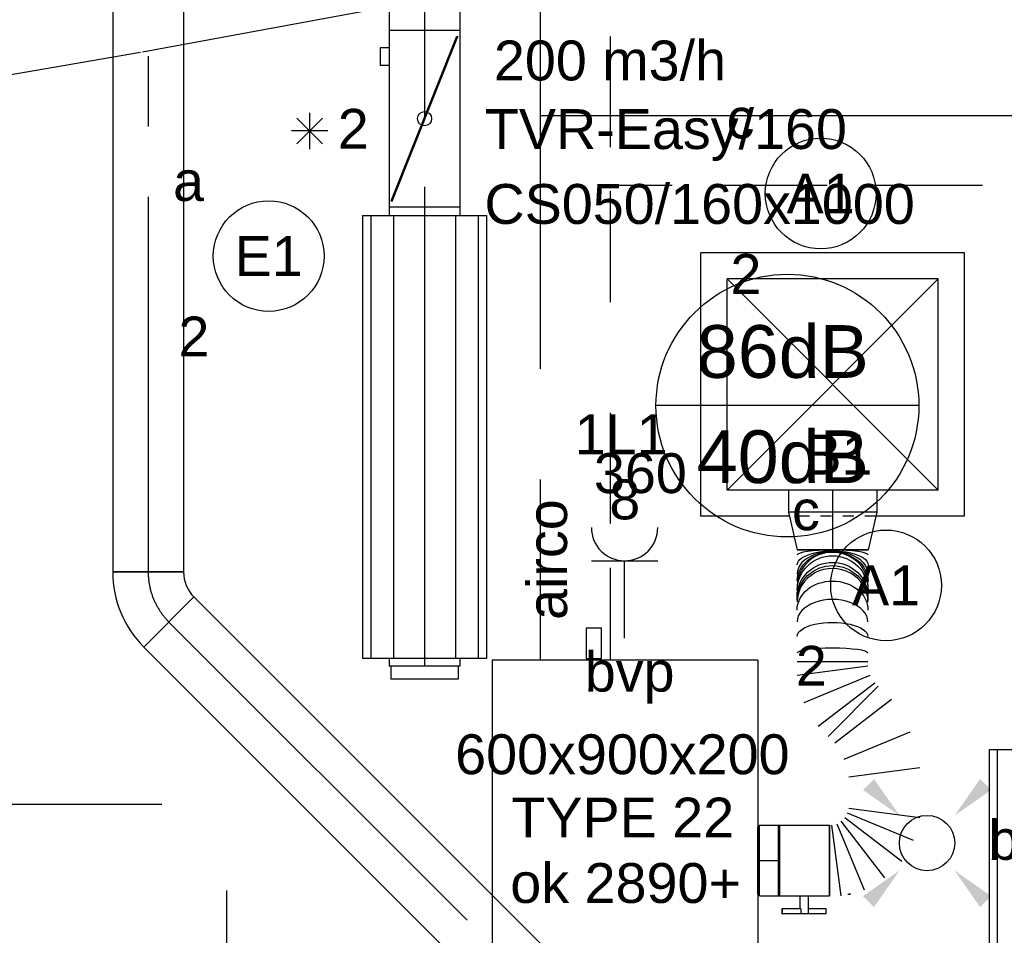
# Model space of a CAD drawing. Extents: x -132501 to 411300, y -42818 to 427495.
# Tile 96 of 256: x 35739 to 37962, y 18017 to 20085. Entities that reach past the tile are written whole.
import ezdxf
from ezdxf.enums import TextEntityAlignment as Align

# ---------------------------------------------------------------- set-up
doc = ezdxf.new("R2010")
doc.units = 0
doc.header["$LTSCALE"] = 50
for name, pattern in [('2322140', [45, 40, -5]), ('2322203', [45, 5, -2, 5, -2, 5, -2, 5, -2, 5, -2, 5, -5]), ('CENTER2', [28.575000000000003, 19.05, -3.175, 3.175, -3.175]), ('STREEPJES', [0.1, 0.05, -0.05])]:
    doc.linetypes.add(name, pattern=pattern)
doc.layers.get('0').update_dxf_attribs({"linetype": 'CONTINUOUS'})
for name, color, linetype in [('45 Plafond 2D arcering', 7, 'CONTINUOUS'), ('brandmelddecibels', 3, 'CONTINUOUS'), ('EL6131--', 2, 'CONTINUOUS'), ('EL6222--', 3, 'CONTINUOUS'), ('EL6311--', 3, 'CONTINUOUS'), ('EM6131--', 1, 'CONTINUOUS'), ('WL524---', 90, 'CONTINUOUS'), ('WL5448--', 4, 'CONTINUOUS'), ('WL570---_RETOUR', 112, 'CONTINUOUS'), ('WL570---_RETOUR_HL', 8, 'CONTINUOUS'), ('WL570---_TOEVOER', 3, 'CONTINUOUS'), ('WL570---_TOEVOER_HL', 8, 'CONTINUOUS'), ('WL570---_TOEVOER_RST', 2, 'CONTINUOUS'), ('WL570---_TOEVOER_RST_HL', 1, 'CONTINUOUS'), ('WL5911--_D', 2, 'CONTINUOUS'), ('WM570---_RETOUR', 1, 'CONTINUOUS'), ('WM570---_RETOUR_PR', 1, 'CONTINUOUS'), ('WM570---_TOEVOER', 1, 'CONTINUOUS'), ('WM570---_TOEVOER_PR', 1, 'CONTINUOUS'), ('WM570---_TOEVOER_RST_PR', 1, 'CONTINUOUS')]:
    doc.layers.add(name, color=color, linetype=linetype)
doc.styles.add('BURO-018', font='ARIAL.TTF', dxfattribs={"height": 63})
doc.styles.add('BURO-025', font='ARIAL.TTF', dxfattribs={"height": 125})

# ---------------------------------------------------------------- blocks, each defined once
blk = doc.blocks.new('1115B3A')
at = {"color": 0, "linetype": 'Continuous'}
blk.add_circle((0, 0), 2.5, dxfattribs=at)
at = {"color": 0, "linetype": 'Continuous', "style": 'BURO-018'}
for tag, p in [('E_GKAST', (0, 8)), ('E_GROEP', (0, 5)), ('E_SGROEP', (4.5, 5)), ('E_ARMCODE', (0, 0)), ('E_SLET', (4.5, -1))]:
    blk.add_attdef(tag, text='', height=1.8, dxfattribs=at).set_placement(p, align=Align.MIDDLE)
blk = doc.blocks.new('E00411')
at = {"color": 0, "linetype": 'Continuous'}
blk.add_circle((0, 0), 1.25, dxfattribs=at)
for points in [[(-2.891705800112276, 2.395768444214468), (-2.395768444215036, 2.891705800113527), (-1.237436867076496, 1.237436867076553)], [(2.395768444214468, 2.891705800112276), (2.891705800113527, 2.395768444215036), (1.237436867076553, 1.237436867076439)], [(-2.395768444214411, -2.891705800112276), (-2.89170580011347, -2.395768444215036), (-1.237436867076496, -1.237436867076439)], [(2.89170580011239, -2.395768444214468), (2.395768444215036, -2.891705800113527), (1.237436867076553, -1.237436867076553)]]:
    blk.add_solid(points, dxfattribs=at)
at = {"color": 0, "linetype": 'Continuous', "style": 'BURO-018'}
for tag, height, p in [('E_SLET1', 1.8, (-2.842e-13, 4.641705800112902)), ('E_GROEP', 1.799999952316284, (0, 0)), ('E_GKAST', 1.799999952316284, (0, 0))]:
    blk.add_attdef(tag, text='', height=height, dxfattribs=at).set_placement(p, align=Align.MIDDLE)
at = {"color": 0, "linetype": 'Continuous', "style": 'BURO-018', "flags": 1}
for tag in ['E_MATCODE', 'E_SGROEP']:
    blk.add_attdef(tag, text='', height=1.799999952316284, dxfattribs=at).set_placement((0, 0), align=Align.MIDDLE)
blk = doc.blocks.new('*U232')
at = {"color": 0, "ltscale": 10}
blk.add_line((1.455191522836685e-11, -149.9999999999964, -3030), (2674.954443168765, -149.9999999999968, -3030), dxfattribs=at)
at = {"layer": 'EM6131--', "color": 1, "style": 'BURO-018'}
blk.add_attdef('POSNR', text='', height=90, dxfattribs=at).set_placement((0, 0), align=Align.MIDDLE)
blk = doc.blocks.new('*U343')
at = {"color": 2, "ltscale": 10}
for p, q in [((-500, 140, -2849.671569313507), (500, 140.0000000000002, -2849.671569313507)), ((-500, -140, -2849.671569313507), (-500.0000000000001, 140, -2849.671569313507)), ((500, 140, -2849.671569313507), (500.0000000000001, -140, -2849.671569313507)), ((-500, 121.2435565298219, -2849.671569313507), (500, 121.2435565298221, -2849.671569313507)), ((-500, 70, -2849.671569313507), (500, 70.00000000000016, -2849.671569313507)), ((-500, 0, -2849.671569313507), (500, 1.608122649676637e-13, -2849.671569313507)), ((-500, -70, -2849.671569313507), (500, -69.99999999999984, -2849.671569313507)), ((-500, -121.2435565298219, -2849.671569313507), (500, -121.2435565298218, -2849.671569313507)), ((-500, -140, -2849.671569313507), (500, -139.9999999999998, -2849.671569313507))]:
    blk.add_line(p, q, dxfattribs=at)
at = {"color": 8, "linetype": 'STREEPJES', "ltscale": 10}
for p, q in [((-500, 76, -2849.671569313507), (-540.6282173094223, 76, -2849.671569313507)), ((-500, -76, -2849.671569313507), (-540.6282173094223, -76, -2849.671569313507))]:
    blk.add_line(p, q, dxfattribs=at)
at = {"layer": 'WL570---_RETOUR_HL', "linetype": 'CENTER2'}
blk.add_line((-500, 0, -2849.671569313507), (500, 1.608122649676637e-13, -2849.671569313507), dxfattribs=at)
at = {"layer": 'WM570---_RETOUR_PR', "color": 1, "style": 'BURO-018'}
blk.add_attdef('POSNR', text='', height=90, dxfattribs=at).set_placement((0, 0), align=Align.MIDDLE)
blk = doc.blocks.new('*U349')
at = {"color": 0, "ltscale": 10}
for p, q in [((297.5, 297.5, -2565), (-297.5, 297.5, -2565)), ((-297.5, -297.5, -2565), (-297.5, 297.5, -2565)), ((297.5, -297.5, -2565), (297.5, 297.5, -2565)), ((238.5, 238.5, -2565), (-238.5, 238.5, -2565)), ((-238.5, -238.5, -2565), (-238.5, 238.5, -2565)), ((238.5, -238.5, -2565), (-238.5, 238.5, -2565)), ((-238.5, -238.5, -2565), (238.5, 238.5, -2565)), ((238.5, -238.5, -2565), (238.5, 238.5, -2565)), ((238.5, -238.5, -2565), (-238.5, -238.5, -2565)), ((-97.76995305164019, -297.5, -2565), (-297.5, -297.5, -2565)), ((297.5, -297.5, -2565), (97.76995305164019, -297.5, -2565))]:
    blk.add_line(p, q, dxfattribs=at)
at = {"color": 8, "linetype": 'STREEPJES', "ltscale": 10}
blk.add_line((97.76995305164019, -297.5, -2565), (-97.76995305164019, -297.5, -2565), dxfattribs=at)
at = {"layer": 'WL570---_TOEVOER_RST_HL', "linetype": 'CENTER2'}
blk.add_circle((0, 0, -2565), 0.075, dxfattribs=at)
at = {"layer": 'WL570---_TOEVOER_RST', "color": 1, "style": 'BURO-018'}
for tag in ['MC', 'Q']:
    blk.add_attdef(tag, text='', height=90, dxfattribs=at).set_placement((0, 0), align=Align.MIDDLE)
at = {"layer": 'WM570---_TOEVOER_RST_PR', "color": 1, "style": 'BURO-018'}
blk.add_attdef('POSNR', text='', height=90, dxfattribs=at).set_placement((0, 0), align=Align.MIDDLE)
blk = doc.blocks.new('*U351')
at = {"color": 2, "ltscale": 10}
for p, q in [((-500, 140, -2680), (500, 140.0000000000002, -2680)), ((-500, -140, -2680), (-500.0000000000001, 140, -2680)), ((500, 140, -2680), (500.0000000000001, -140, -2680)), ((-500, 121.2435565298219, -2680), (500, 121.2435565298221, -2680)), ((-500, 70, -2680), (500, 70.00000000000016, -2680)), ((517.9857731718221, 76, -2680), (546.7000000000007, 76, -2680)), ((546.7000000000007, 76, -2680), (546.7000000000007, -76, -2680)), ((-500, 0, -2680), (500, 1.608122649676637e-13, -2680)), ((-500, -70, -2680), (500, -69.99999999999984, -2680)), ((517.9857731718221, -76, -2680), (546.7000000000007, -76, -2680)), ((-500, -121.2435565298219, -2680), (500, -121.2435565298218, -2680)), ((-500, -140, -2680), (500, -139.9999999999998, -2680))]:
    blk.add_line(p, q, dxfattribs=at)
at = {"layer": 'WL570---_TOEVOER_HL', "linetype": 'CENTER2'}
blk.add_line((-500, 0, -2680), (500, 1.608122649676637e-13, -2680), dxfattribs=at)
at = {"layer": 'WM570---_TOEVOER_PR', "color": 1, "style": 'BURO-018'}
blk.add_attdef('POSNR', text='', height=90, dxfattribs=at).set_placement((0, 0), align=Align.MIDDLE)
blk = doc.blocks.new('*U352')
at = {"color": 2, "ltscale": 10}
for p, q in [((-200, 80.00000000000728, -2680), (200, 80.00000000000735, -2680)), ((-200, -79.99999999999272, -2680), (-200, 80.00000000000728, -2680)), ((-186.1905257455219, 73.040166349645, -2680), (-185.2001506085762, 75.51610419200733, -2680)), ((185.2001506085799, -75.51610419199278, -2680), (-186.1905257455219, 73.04016634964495, -2680)), ((186.1905257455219, -73.04016634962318, -2680), (-185.2001506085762, 75.51610419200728, -2680)), ((200, 80.00000000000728, -2680), (200, -79.99999999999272, -2680)), ((-200, -79.99999999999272, -2680), (-160, -79.99999999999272, -2680)), ((-160, -79.5989949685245, -2680), (-120, -79.5989949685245, -2680)), ((-160, -79.5989949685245, -2680), (-160, -99.99999999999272, -2680)), ((-120, -79.5989949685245, -2680), (-120, -99.99999999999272, -2680)), ((-120, -79.99999999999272, -2680), (200, -79.99999999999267, -2680)), ((185.2001506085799, -75.51610419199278, -2680), (186.1905257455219, -73.04016634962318, -2680)), ((-160, -99.99999999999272, -2680), (-120, -99.99999999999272, -2680))]:
    blk.add_line(p, q, dxfattribs=at)
blk.add_circle((0, 7.275957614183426e-12, -2680), 16, dxfattribs=at)
at = {"layer": 'WM570---_TOEVOER_PR', "color": 1, "style": 'BURO-018'}
blk.add_attdef('POSNR', text='', height=90, dxfattribs=at).set_placement((0, 0), align=Align.MIDDLE)
blk = doc.blocks.new('*U360')
at = {"color": 2, "ltscale": 10}
for p, q in [((449.9999999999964, 300.0000000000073, -2900), (-450.0000000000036, 300.0000000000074, -2900)), ((-450.0000000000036, -299.9999999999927, -2900), (-450.0000000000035, 300.0000000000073, -2900)), ((449.9999999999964, -299.9999999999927, -2900), (449.9999999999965, 300.0000000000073, -2900)), ((449.9999999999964, -299.9999999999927, -2900), (-450.0000000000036, -299.9999999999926, -2900))]:
    blk.add_line(p, q, dxfattribs=at)
at = {"layer": 'WL5911--_D', "color": 2, "style": 'BURO-025'}
blk.add_attdef('POSNR', text='', height=125, dxfattribs=at).set_placement((0, 0), align=Align.MIDDLE)
blk = doc.blocks.new('*U361')
at = {"color": 0, "ltscale": 10}
for p, q in [((0, 80.00000000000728, -2680), (1176.104993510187, 80.00000000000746, -2680)), ((0, -79.99999999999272, -2680), (-2.572996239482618e-14, 80.00000000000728, -2680)), ((2176.104993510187, 80.00000000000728, -2680), (2194.090766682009, 80.00000000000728, -2680)), ((2194.090766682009, 80.00000000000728, -2680), (2194.090766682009, -79.99999999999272, -2680)), ((0, -79.99999999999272, -2680), (797.1956212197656, -79.9999999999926, -2680)), ((837.1956212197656, -79.99999999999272, -2680), (1176.104993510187, -79.99999999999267, -2680)), ((2176.104993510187, -79.99999999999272, -2680), (2194.090766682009, -79.99999999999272, -2680))]:
    blk.add_line(p, q, dxfattribs=at)
at = {"layer": 'WL570---_TOEVOER_HL', "linetype": 'CENTER2'}
blk.add_line((0, 7.275957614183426e-12, -2680), (2194.090766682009, 7.628794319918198e-12, -2680), dxfattribs=at)
at = {"layer": 'WM570---_TOEVOER_PR', "color": 1, "style": 'BURO-018'}
blk.add_attdef('POSNR', text='', height=90, dxfattribs=at).set_placement((0, 0), align=Align.MIDDLE)
blk = doc.blocks.new('*U363')
at = {"color": 0, "ltscale": 10}
for p, q in [((0, 80, -2900), (45.10170422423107, 80, -2900)), ((0, -80, -2900), (0, 80, -2900)), ((45.10170422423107, 80, -2900), (45.10170422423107, -80, -2900)), ((0, -80, -2900), (45.10170422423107, -80, -2900))]:
    blk.add_line(p, q, dxfattribs=at)
at = {"layer": 'WL570---_TOEVOER_HL', "linetype": 'CENTER2'}
blk.add_line((0, 0, -2900), (45.10170422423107, 0, -2900), dxfattribs=at)
at = {"layer": 'WM570---_TOEVOER_PR', "color": 1, "style": 'BURO-018'}
blk.add_attdef('POSNR', text='', height=90, dxfattribs=at).set_placement((0, 0), align=Align.MIDDLE)
blk = doc.blocks.new('*U364')
at = {"color": 0, "ltscale": 10}
for p, q in [((-49.5, 100, -2585), (0, 100, -2585)), ((0, 100, -2585), (85.20000000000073, 80.00000000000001, -2585)), ((0, 100, -2585), (3.216245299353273e-14, -100, -2585)), ((0, 100, -2585), (3.216245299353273e-14, -100, -2585)), ((0, 100, -2585), (3.216245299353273e-14, -100, -2585)), ((85.20000000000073, 80, -2585), (85.20000000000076, -80, -2585)), ((85.20000000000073, 80, -2585), (85.20000000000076, -80, -2585)), ((0, -100, -2585), (85.20000000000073, -79.99999999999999, -2585)), ((-49.5, -100, -2585), (0, -99.99999999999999, -2585))]:
    blk.add_line(p, q, dxfattribs=at)
at = {"color": 8, "linetype": 'STREEPJES', "ltscale": 10}
blk.add_line((-49.5, 100, -2585), (-49.49999999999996, -100, -2585), dxfattribs=at)
at = {"layer": 'WL570---_TOEVOER_RST_HL', "linetype": 'CENTER2'}
for p, q in [((-49.5, 0, -2585), (0, 7.960207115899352e-15, -2585)), ((0, 0, -2585), (85.20000000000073, 1.370120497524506e-14, -2585))]:
    blk.add_line(p, q, dxfattribs=at)
blk.add_circle((85.20000000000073, 0, -2585), 0.075, dxfattribs=at)
at = {"layer": 'WM570---_TOEVOER_RST_PR', "color": 1, "style": 'BURO-018'}
blk.add_attdef('POSNR', text='', height=90, dxfattribs=at).set_placement((0, 0), align=Align.MIDDLE)
blk = doc.blocks.new('*U365')
at = {"color": 2, "ltscale": 10}
for p, q in [((-100.318212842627, 76, -2900), (-103.9499999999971, 76, -2900)), ((-103.9499999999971, -76, -2900), (-103.9499999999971, 76, -2900)), ((-57.25, 80, -2900), (57.25, 80, -2900)), ((-57.25, -80, -2900), (-57.25, 80, -2900)), ((57.25, 80, -2900), (57.25, -80, -2900)), ((-100.318212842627, -76, -2900), (-103.9499999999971, -76, -2900)), ((-57.25, -80, -2900), (-9.541666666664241, -80, -2900)), ((-9.541666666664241, -80, -2900), (-9.541666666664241, -109.3333333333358, -2900)), ((9.541666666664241, -80, -2900), (9.541666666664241, -120, -2900)), ((9.541666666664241, -80, -2900), (57.25, -80, -2900)), ((99.03220855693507, -76, -2900), (103.9499999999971, -76, -2900)), ((103.9499999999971, -74.68228175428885, -2900), (103.9499999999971, -76, -2900)), ((-50.24662103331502, -109.3333333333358, -2900), (-50.24662103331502, -120.0000000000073, -2900)), ((-48.91328769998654, -109.3333333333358, -2900), (-50.24662103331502, -109.3333333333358, -2900)), ((-7.515583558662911, -109.3333333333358, -2900), (-48.91328769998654, -109.3333333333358, -2900)), ((-48.91328769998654, -120.0000000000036, -2900), (-48.91328769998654, -109.3333333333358, -2900)), ((-7.515583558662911, -109.3333333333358, -2900), (-7.515583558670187, -119.9999999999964, -2900)), ((50.24662103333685, -109.3333333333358, -2900), (9.541666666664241, -109.3333333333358, -2900)), ((50.24662103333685, -120.0000000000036, -2900), (50.24662103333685, -109.3333333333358, -2900)), ((-50.24662103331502, -120.0000000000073, -2900), (-48.91328769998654, -120.0000000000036, -2900)), ((-7.515583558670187, -120.0000000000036, -2900), (-48.91328769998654, -120.0000000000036, -2900)), ((9.541666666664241, -120, -2900), (-7.515583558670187, -120, -2900)), ((50.24662103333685, -120.0000000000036, -2900), (9.541666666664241, -120.0000000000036, -2900))]:
    blk.add_line(p, q, dxfattribs=at)
blk.add_spline([(-9.492711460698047, -79.9941758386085, -2900), (-9.34634818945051, -79.97693931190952, -2900), (-9.104078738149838, -79.9489890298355, -2900), (-8.768389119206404, -79.91145878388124, -2900), (-8.342723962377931, -79.86587281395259, -2900), (-7.831451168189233, -79.81408537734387, -2900), (-7.239817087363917, -79.75820677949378, -2900), (-6.573892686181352, -79.70051858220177, -2900), (-5.840511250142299, -79.6433811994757, -2900), (-5.047198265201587, -79.58913749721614, -2900), (-4.202094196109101, -79.5400162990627, -2900), (-3.313870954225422, -79.49803983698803, -2900), (-2.391642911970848, -79.46493914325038, -2900), (-1.444873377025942, -79.44208114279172, -2900), (-0.4832774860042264, -79.43041076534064, -2900), (0.4832774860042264, -79.43041076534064, -2900), (1.444873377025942, -79.44208114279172, -2900), (2.391642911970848, -79.46493914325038, -2900), (3.313870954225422, -79.49803983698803, -2900), (4.202094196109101, -79.5400162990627, -2900), (5.047198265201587, -79.58913749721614, -2900), (5.840511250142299, -79.6433811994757, -2900), (6.573892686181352, -79.70051858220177, -2900), (7.239817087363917, -79.75820677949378, -2900), (7.831451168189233, -79.81408537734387, -2900), (8.342723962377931, -79.86587281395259, -2900), (8.768389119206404, -79.91145878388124, -2900), (9.104078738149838, -79.9489890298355, -2900), (9.34634818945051, -79.97693931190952, -2900), (9.492711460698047, -79.9941758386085, -2900), (9.541666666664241, -80, -2900)], degree=3, dxfattribs=at)
at = {"layer": 'WL570---_TOEVOER', "color": 1, "style": 'BURO-018'}
blk.add_attdef('I', text='', height=90, dxfattribs=at).set_placement((0, 0), align=Align.MIDDLE)
at = {"layer": 'WM570---_TOEVOER_PR', "color": 1, "style": 'BURO-018'}
blk.add_attdef('POSNR', text='', height=90, dxfattribs=at).set_placement((0, 0), align=Align.MIDDLE)
blk = doc.blocks.new('*U366')
at = {"color": 0, "ltscale": 10}
for p, q in [((-72.58786402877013, 701.8572762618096, -2900), (87.41213597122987, 701.8572762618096, -2900)), ((-73.00303774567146, 449.4447889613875, -2900), (86.99696225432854, 449.4447889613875, -2900)), ((86.99696225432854, 439.0305357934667, -2900), (-73.00303774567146, 417.957046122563, -2900)), ((-56.69698877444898, 357.1292189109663, -2900), (92.39002339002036, 418.9123458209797, -2900)), ((102.8083055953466, 400.8766569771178, -2900), (-25.19706404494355, 302.5978835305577, -2900)), ((-2.924408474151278, 280.3401486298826, -2900), (110.1747616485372, 393.5151357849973, -2900)), ((139.9871606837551, 363.7227083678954, -2900), (11.98179104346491, 265.4439349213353, -2900)), ((33.06343356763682, 228.9482883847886, -2900), (182.1504457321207, 290.7314152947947, -2900)), ((203.9764214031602, 209.3121408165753, -2900), (43.9764214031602, 188.2386511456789, -2900)), ((43.9764214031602, 118.1868156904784, -2900), (203.9764214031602, 97.12241607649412, -2900)), ((35.18989524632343, 96.97426507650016, -2900), (163.2217600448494, -1.268040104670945, -2900)), ((190.0757653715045, 45.24446150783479, -2900), (40.97950095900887, 107.0021563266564, -2900)), ((0, -80, -2900), (0, 80, -2900)), ((26.85400532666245, -80, -2900), (5.789605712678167, 80, -2900)), ((16.9742650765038, 82.99692044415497, -2900), (78.73195989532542, -66.09934396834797, -2900)), ((125.2444615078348, -39.24533864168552, -2900), (27.00215632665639, 88.78652615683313, -2900))]:
    blk.add_line(p, q, dxfattribs=at)
for centre, major_axis, ratio, start_param, end_param in [((7.338138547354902, 620.3084530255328, -2900), (-79.99929244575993, 0.3394496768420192), 0.94745266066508, 3.143255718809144, 6.281522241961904), ((7.387915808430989, 647.4213910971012, -2900), (-79.9999543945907, 0.08741294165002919), 0.6324485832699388, 3.141781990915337, 6.28337464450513), ((7.412135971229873, 690.1269701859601, -2900), (-79.9999999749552, 0.01464201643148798), 0.1362853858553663, 3.14161759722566, 6.283210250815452), ((7.118828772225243, 583.7477228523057, -2900), (79.99929244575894, -0.3394496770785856), 0.9474526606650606, 6.281522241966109, 9.423114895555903), ((7.036850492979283, 539.0953663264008, -2900), (79.99995439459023, -0.08741294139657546), 0.6324485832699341, 6.282995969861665, 9.42458862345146), ((6.996962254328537, 468.7634554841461, -2900), (79.9999999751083, -0.01464201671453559), 0.1362853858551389, 6.283160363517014, 9.424753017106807)]:
    blk.add_ellipse(centre, major_axis=major_axis, ratio=ratio, start_param=start_param, end_param=end_param, dxfattribs=at)
at = {"color": 0, "ltscale": 10, "extrusion": (0, 0, -0.9999999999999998)}
for centre, major_axis, ratio, start_param, end_param in [((7.365462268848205, 631.2913771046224, -2900), (79.99985340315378, -0.1551945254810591), 0.8198507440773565, 3.142041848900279, 6.283634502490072), ((7.188532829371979, 595.3679583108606, -2900), (-79.9985607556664, 0.4798718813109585), 0.9767003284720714, 0, 3.141592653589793), ((7.278203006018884, 610.3167089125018, -2900), (-79.9985607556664, 0.4798718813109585), 0.9767003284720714, 0, 3.141592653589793)]:
    blk.add_ellipse(centre, major_axis=major_axis, ratio=ratio, start_param=start_param, end_param=end_param, dxfattribs=at)
at = {"color": 0, "ltscale": 10, "extrusion": (0, 0, -1)}
for centre, major_axis, ratio, start_param, end_param in [((7.403861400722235, 667.521968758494, -2900), (79.99998809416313, -0.04637361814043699), 0.3989154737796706, 3.141677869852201, 6.283270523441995), ((7.143697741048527, 587.8935830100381, -2900), (-79.99856075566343, 0.4798718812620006), 0.9767003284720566, 0, 3.141592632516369), ((7.073829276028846, 565.6599213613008, -2900), (-79.99985340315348, 0.1551945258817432), 0.8198507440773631, 6.282736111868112, 9.42432876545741)]:
    blk.add_ellipse(centre, major_axis=major_axis, ratio=ratio, start_param=start_param, end_param=end_param, dxfattribs=at)
at = {"color": 0, "ltscale": 10, "extrusion": (0, 0, -0.9999999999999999)}
blk.add_ellipse((7.010589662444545, 505.9916813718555, -2900), major_axis=(-79.99998809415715, 0.04637361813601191), ratio=0.3989154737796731, start_param=6.283100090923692, end_param=9.424692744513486, dxfattribs=at)
at = {"layer": 'WM570---_TOEVOER_PR', "color": 1, "style": 'BURO-018'}
blk.add_attdef('POSNR', text='', height=90, dxfattribs=at).set_placement((0, 0), align=Align.MIDDLE)
blk = doc.blocks.new('*U1437')
at = {"color": 0, "ltscale": 10}
blk.add_line((7.275957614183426e-12, -149.9999999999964, -3030), (3376.944019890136, -149.9999999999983, -3030), dxfattribs=at)
at = {"layer": 'EM6131--', "color": 1, "style": 'BURO-018'}
blk.add_attdef('POSNR', text='', height=90, dxfattribs=at).set_placement((0, 0), align=Align.MIDDLE)
blk = doc.blocks.new('111304')
at = {"color": 0, "linetype": 'Continuous'}
for p, q in [((-1.5, 4.5), (1.5, 4.5)), ((0, 1), (0, 4.5))]:
    blk.add_line(p, q, dxfattribs=at)
blk.add_arc((0, 6), 1.5, 180, 0, dxfattribs=at)
at = {"color": 0, "linetype": 'Continuous', "style": 'BURO-018'}
for tag, p in [('E_GKAST', (0, 11.5)), ('E_GROEP', (0, 8.5)), ('E_SGROEP', (4.5, 8.5))]:
    blk.add_attdef(tag, text='', height=1.8, dxfattribs=at).set_placement(p, align=Align.MIDDLE)
at = {"color": 0, "linetype": 'Continuous', "style": 'BURO-018', "flags": 1}
for tag, height, p in [('E_VERMCODE', 1.8, (13, 8.5)), ('E_MATCODE', 1.799999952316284, (0, 0))]:
    blk.add_attdef(tag, text='', height=height, dxfattribs=at).set_placement(p, align=Align.MIDDLE)
blk = doc.blocks.new('*U1590')
at = {"color": 0, "ltscale": 10}
for p, q in [((0, 80.00000000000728, -2680), (2276.011000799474, 80.00000000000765, -2680)), ((0, -79.99999999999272, -2680), (-2.572996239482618e-14, 80.00000000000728, -2680)), ((2276.011000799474, 80.00000000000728, -2680), (2276.011000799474, -79.99999999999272, -2680)), ((0, -79.99999999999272, -2680), (2276.011000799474, -79.99999999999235, -2680))]:
    blk.add_line(p, q, dxfattribs=at)
at = {"layer": 'WL570---_TOEVOER_HL', "linetype": 'CENTER2'}
blk.add_line((0, 7.275957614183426e-12, -2680), (2276.011000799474, 7.641968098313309e-12, -2680), dxfattribs=at)
at = {"layer": 'WM570---_TOEVOER_PR', "color": 1, "style": 'BURO-018'}
blk.add_attdef('POSNR', text='', height=90, dxfattribs=at).set_placement((0, 0), align=Align.MIDDLE)
blk = doc.blocks.new('*U1591')
at = {"color": 0, "ltscale": 10}
for p, q in [((-9.687362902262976, 103.4497220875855, -2680), (103.4497220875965, -9.687362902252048, -2680)), ((-66.29999999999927, -80, -2680), (-66.2999999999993, 80, -2680))]:
    blk.add_line(p, q, dxfattribs=at)
for centre, radius, start, end in [((-66.299999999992, 160.0623591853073, -2680), 80.06235918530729, 269.9999999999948, 315.000000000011), ((-66.29999999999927, 160.0623591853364, -2680), 240.0623591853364, 270, 314.9999999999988)]:
    blk.add_arc(centre, radius, start, end, dxfattribs=at)
at = {"layer": 'WL570---_TOEVOER_HL', "linetype": 'CENTER2'}
blk.add_arc((-66.29999999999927, 160.0623591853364, -2680), 160.0623591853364, 270, 314.9999999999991, dxfattribs=at)
at = {"layer": 'WM570---_TOEVOER_PR', "color": 1, "style": 'BURO-018'}
blk.add_attdef('POSNR', text='', height=90, dxfattribs=at).set_placement((0, 0), align=Align.MIDDLE)
blk = doc.blocks.new('*U1592')
at = {"color": 0, "ltscale": 10}
for p, q in [((1.818989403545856e-12, 79.99999999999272, -2680), (3512.603672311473, 79.99999999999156, -2680)), ((1.818989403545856e-12, -80.00000000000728, -2680), (3.808509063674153e-12, 79.99999999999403, -2680)), ((1.818989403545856e-12, -80.00000000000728, -2680), (3512.603672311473, -80.00000000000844, -2680))]:
    blk.add_line(p, q, dxfattribs=at)
at = {"layer": 'WL570---_TOEVOER_HL', "linetype": 'CENTER2'}
blk.add_line((1.818989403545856e-12, -7.275957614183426e-12, -2680), (3512.603672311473, -8.445889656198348e-12, -2680), dxfattribs=at)
at = {"layer": 'WM570---_TOEVOER_PR', "color": 1, "style": 'BURO-018'}
blk.add_attdef('POSNR', text='', height=90, dxfattribs=at).set_placement((0, 0), align=Align.MIDDLE)
blk = doc.blocks.new('GAFGHYHY')
at = {"layer": '45 Plafond 2D arcering', "linetype": 'Continuous'}
h = blk.add_hatch(dxfattribs=at)
h.set_pattern_fill('RASTER_600_0002', color=8, style=0, pattern_type=2)
h.set_pattern_definition([(0, (329606.6039655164, 263113.0164054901), (0, 600), []), (90, (329606.6039655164, 263113.0164054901), (-600, 0), [])])
h.paths.add_polyline_path([(314958.4484486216, 262579.1641033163), (311651.3856012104, 262579.1641033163), (311651.3856012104, 260865.8213427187), (318334.3856012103, 260865.8213427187), (318334.3856012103, 255497.548901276), (322319.3858894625, 254963.888382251), (325862.8856012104, 254725.6584581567), (325862.8856012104, 257249.2687077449), (333290.8856012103, 257249.2687077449), (333290.8856012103, 254942.5259475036), (336798.324696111, 255489.678399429), (340391.3464691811, 256042.0766862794), (347581.1320038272, 257147.4485607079), (347540.0042540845, 258187.0408377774), (344346.2374735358, 258187.0408377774), (344274.0276694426, 258060.1071111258, -0.2927741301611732), (338835.1502440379, 268360.9548132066), (333245.8043765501, 267502.245652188), (329585.4417988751, 267292.1290713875), (328865.1988823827, 267293.5379741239, 0.01313377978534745), (328865.6683573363, 267533.5375149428), (329496.8869935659, 267532.3027569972), (329497.1041820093, 270676.7641032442), (328743.0875005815, 270676.7641032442), (328743.0875005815, 270841.7641032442), (329497.1055634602, 270841.7641032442), (329497.1055634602, 272301.7641032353), (326028.5856012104, 272301.7641032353), (326028.5856012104, 270841.7641032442), (326783.0875005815, 270841.7641032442), (326783.0875005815, 270676.7641032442), (326008.5856012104, 270676.7641032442), (315530.2996312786, 270676.7641032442, -0.06356526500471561), (316101.1455684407, 268525.0756693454), (316090.0725138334, 268527.2530816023, -0.003566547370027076), (316103.7128682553, 268406.4108793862), (316579.7973396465, 268479.8951624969), (316533.0012536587, 268710.3932426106), (316693.973066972, 268745.3050008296, -0.1356799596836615), (316433.9819192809, 263929.0466205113), (316277.9569696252, 263980.9998569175), (316414.7757330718, 264431.9906666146), (314732.6044793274, 264431.9906666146, 0.01816797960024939)], flags=0)
h.paths.add_polyline_path([(325877.1581249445, 261732.8260382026, -51.8167411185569), (326135.6591064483, 261974.1158924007), (326121.4581252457, 261988.1989365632), (325864.0853531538, 261747.9621750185)], flags=0)
h.paths.add_polyline_path([(329466.0667907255, 263438.9307410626, -0.9999999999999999), (335716.0667907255, 263438.9307410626, -0.9999999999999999)], flags=0)
h.paths.add_polyline_path([(339101.6930176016, 258177.7519564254, -0.9999999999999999), (333851.6930176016, 258177.7519564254, -0.9999999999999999)], flags=0)

msp = doc.modelspace()

# ---------------------------------------------------------------- linework, layer by layer
at = {"layer": 'brandmelddecibels'}
msp.add_line((37769.29016044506, 19213.31642361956), (37175.88508566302, 19213.31642361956), dxfattribs=at)
msp.add_circle((37472.58762305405, 19213.31642361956), 296.7025373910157, dxfattribs=at)
at = {"layer": 'WL5448--', "linetype": '2322203'}
for p, q in [((37072.28584378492, 21447.34258908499, 2900), (37072.28584378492, 18638.28506969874, 2900)), ((38612.64477119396, 19710.60637015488, 2900), (37075.74632059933, 19710.60637015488, 2900))]:
    msp.add_line(p, q, dxfattribs=at)
at = {"layer": 'WL5448--', "linetype": '2322140'}
for p, q in [((36914.74860204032, 21296.60555951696, 2900), (36914.74860204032, 18638.28506969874, 2900)), ((38770.18201293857, 19868.14361189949, 2900), (36914.13274721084, 19868.14361189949, 2900))]:
    msp.add_line(p, q, dxfattribs=at)
at = {"layer": 'WL570---_RETOUR'}
msp.add_lwpolyline([(37018.36038109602, 18641.95270841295), (37052.6657325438, 18641.95270841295), (37052.6657325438, 18710.51838820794), (37018.36038109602, 18710.51838820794)], close=True, dxfattribs=at)
at = {"layer": 'WL570---_TOEVOER'}
for p, q in [((36394.13092798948, 19792.79506203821), (36394.13092798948, 19874.7857778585)), ((36423.11902356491, 19804.80232437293), (36365.14283241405, 19862.77851552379)), ((36423.11902356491, 19862.77851552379), (36365.14283241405, 19804.80232437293)), ((36435.12628589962, 19833.79041994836), (36353.13557007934, 19833.79041994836))]:
    msp.add_line(p, q, dxfattribs=at)

# ---------------------------------------------------------------- block references
at = {"layer": 'EL6131--'}
for name, p, rotation in [('*U232', (35989.08309269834, 20159.81959186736, 3030), 10.53056301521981), ('*U1437', (32658.19056413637, 19588.33602235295, 3030), 9.735102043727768)]:
    msp.add_blockref(name, p, dxfattribs=dict(at, rotation=rotation))
at = {"layer": 'EL6222--'}
ref = msp.add_blockref('111304', (37104.91453687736, 18637.83614742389), dxfattribs=dict(at, xscale=50, yscale=50, zscale=50))
ref.add_attrib('E_GROEP', '8', dxfattribs={"layer": '0', "color": 1, "linetype": 'Continuous', "height": 90, "style": 'BURO-018'}).set_placement((37105.48684594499, 19001.4047786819), align=Align.MIDDLE)
at = {"layer": 'EL6311--'}
ref = msp.add_blockref('1115B3A', (37547.72014895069, 19692.39593464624), dxfattribs=dict(at, xscale=50.00000000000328, yscale=50.00000000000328, zscale=50, rotation=181.9948371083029))
ref.add_attrib('E_ARMCODE', 'A1', dxfattribs={"layer": '0', "color": 1, "linetype": 'Continuous', "height": 90, "style": 'BURO-018'}).set_placement((37547.72014895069, 19692.39593464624), align=Align.MIDDLE)
ref.add_attrib('E_SLET', 'c', dxfattribs={"layer": '0', "color": 1, "linetype": 'Continuous', "height": 90, "style": 'BURO-018'}).set_placement((37366.73455224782, 19861.19822665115), align=Align.MIDDLE)
ref.add_attrib('E_GROEP', '2', dxfattribs={"layer": '0', "color": 1, "linetype": 'Continuous', "height": 90, "style": 'BURO-018'}).set_placement((37378.91785694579, 19511.41033794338), align=Align.MIDDLE)
ref = msp.add_blockref('1115B3A', (36301.49548941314, 19551.09930857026), dxfattribs=dict(at, xscale=50.00000000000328, yscale=50.00000000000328, zscale=50, rotation=181.9948371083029))
ref.add_attrib('E_ARMCODE', 'E1', dxfattribs={"layer": '0', "color": 1, "linetype": 'Continuous', "height": 90, "style": 'BURO-018'}).set_placement((36301.49548941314, 19551.09930857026), align=Align.MIDDLE)
ref.add_attrib('E_SLET', 'a', dxfattribs={"layer": '0', "color": 1, "linetype": 'Continuous', "height": 90, "style": 'BURO-018'}).set_placement((36120.50989271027, 19719.90160057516), align=Align.MIDDLE)
ref.add_attrib('E_GROEP', '2', dxfattribs={"layer": '0', "color": 1, "linetype": 'Continuous', "height": 90, "style": 'BURO-018'}).set_placement((36132.69319740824, 19370.11371186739), align=Align.MIDDLE)
ref = msp.add_blockref('1115B3A', (37695.28723253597, 18807.3973325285), dxfattribs=dict(at, xscale=50.00000000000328, yscale=50.00000000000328, zscale=50, rotation=181.9948371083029))
ref.add_attrib('E_ARMCODE', 'A1', dxfattribs={"layer": '0', "color": 1, "linetype": 'Continuous', "height": 90, "style": 'BURO-018'}).set_placement((37695.28723253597, 18807.3973325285), align=Align.MIDDLE)
ref.add_attrib('E_SLET', 'c', dxfattribs={"layer": '0', "color": 1, "linetype": 'Continuous', "height": 90, "style": 'BURO-018'}).set_placement((37514.3016358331, 18976.1996245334), align=Align.MIDDLE)
ref.add_attrib('E_GROEP', '2', dxfattribs={"layer": '0', "color": 1, "linetype": 'Continuous', "height": 90, "style": 'BURO-018'}).set_placement((37526.48494053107, 18626.41173582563), align=Align.MIDDLE)
ref = msp.add_blockref('E00411', (37787.89107112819, 18225.41807518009), dxfattribs=dict(at, xscale=50, yscale=50, zscale=50))
ref.add_attrib('E_SLET1', 'b+c', dxfattribs={"layer": '0', "color": 1, "linetype": 'Continuous', "height": 90, "style": 'BURO-018'}).set_placement((38028.90986290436, 18234.23678229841), align=Align.MIDDLE)
at = {"layer": 'WL524---'}
msp.add_blockref('GAFGHYHY', (-304837.0444749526, -242743.8149120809), dxfattribs=at)
at = {"layer": 'WL570---_RETOUR', "rotation": 270}
msp.add_blockref('*U343', (38067.73588191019, 17936.79219954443, 2849.671569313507), dxfattribs=at)
at = {"layer": 'WL570---_TOEVOER'}
for name, p, rotation in [('*U1590', (36029.41300801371, 21113.78799593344, 2680), 270), ('*U361', (36653.35377012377, 20818.612552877, 2680), 270), ('*U352', (36653.35377012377, 19861.41693165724, 2680), 270), ('*U351', (36653.35377012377, 19142.50755936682, 2680), 270), ('*U1591', (36029.41300801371, 18771.47699513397, 2680), 270), ('*U1592', (36076.29418760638, 18724.5958155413, 2680), 314.9999999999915)]:
    msp.add_blockref(name, p, dxfattribs=dict(at, rotation=rotation))
for name, p in [('*U366', (37567.30123625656, 18185.86067565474, 2900)), ('*U365', (37510.05123625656, 18185.86067565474, 2900)), ('*U363', (37409.73302341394, 18185.86067565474, 2900))]:
    msp.add_blockref(name, p, dxfattribs=at)
at = {"layer": 'WL570---_TOEVOER_RST'}
ref = msp.add_blockref('*U349', (37574.71337222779, 19260.91795191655, 2565), dxfattribs=at)
ref.add_attrib('Q', '360', dxfattribs={"color": 1, "height": 90, "style": 'BURO-018'}).set_placement((37140.60592393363, 19060.78330884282), align=Align.MIDDLE)
ref.add_attrib('MC', 'B1', dxfattribs={"color": 1, "height": 90, "style": 'BURO-018'}).set_placement((37587.7743350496, 19102.73479101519), align=Align.MIDDLE)
at = {"layer": 'WL570---_TOEVOER_RST', "rotation": 270}
msp.add_blockref('*U364', (37574.71337222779, 18972.91795191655, 2585), dxfattribs=at)
at = {"layer": 'WL5911--_D', "rotation": 90}
msp.add_blockref('*U360', (37105.80574922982, 18188.28506969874, 2900), dxfattribs=at)

# ---------------------------------------------------------------- texts
at = {"layer": 'brandmelddecibels', "color": 2, "style": 'BURO-018'}
for s, p in [('86dB', (37462.18130519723, 19276.01647381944)), ('40dB', (37462.18130519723, 19038.38638665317))]:
    msp.add_text(s, height=119.07, dxfattribs=at).set_placement(p, align=Align.CENTER)
at = {"layer": 'EL6222--', "color": 1, "style": 'BURO-018'}
for s, p in [('1L1', (36992.42760852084, 19103.68861472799)), ('bvp', (37015.10482907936, 18567.43620163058))]:
    msp.add_text(s, height=90, dxfattribs=at).set_placement(p)
msp.add_text('airco', height=90, rotation=90, dxfattribs=at).set_placement((36975.09307282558, 18729.30668340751))
at = {"layer": 'WL570---_TOEVOER', "color": 1, "style": 'BURO-018'}
for s, p in [('600x900x200', (36722.44177128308, 18380.91632596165)), ('TYPE 22', (36849.33939415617, 18237.95335914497)), ('ok 2890+', (36846.94023895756, 18090.14185037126))]:
    msp.add_text(s, height=90, dxfattribs=at).set_placement(p)
at = {"layer": 'WM570---_RETOUR', "style": 'BURO-018'}
for s, p in [('2 ', (36457.39840154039, 19793.43517270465)), ('TVR-Easy/160', (36789.50083085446, 19792.92621167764)), ('CS050/160x1000', (36788.55964742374, 19623.78501709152))]:
    msp.add_text(s, height=90, dxfattribs=at).set_placement(p)
at = {"layer": 'WM570---_TOEVOER', "style": 'BURO-018'}
msp.add_text('200 m3/h', height=90, dxfattribs=at).set_placement((36809.91116333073, 19947.88014796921))

doc.saveas('drawing.dxf')
